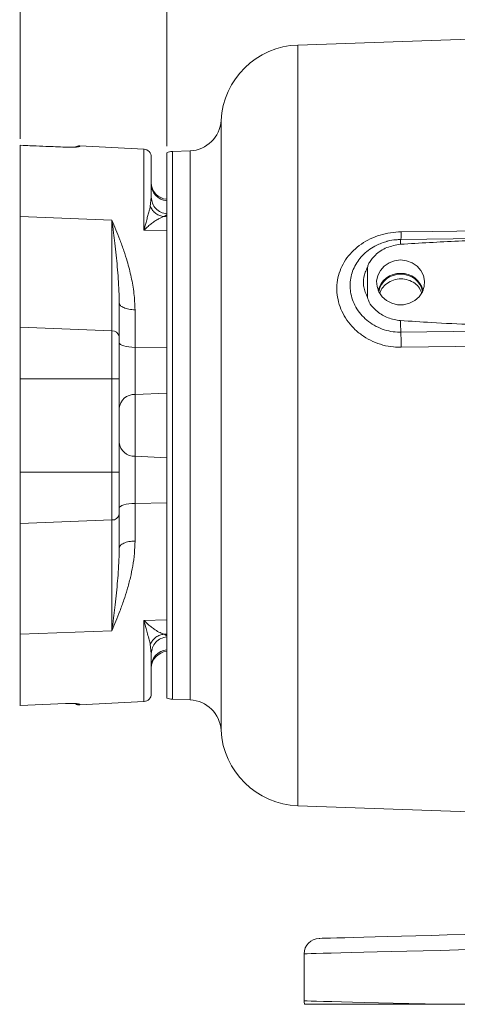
# Model space of a CAD drawing. Header units: inches. Extents: x 0.3 to 33.9, y 0.2 to 21.6.
# Tile 9 of 26: x 17.6 to 21, y 5 to 12.7. Entities that reach past the tile are written whole.
import ezdxf

# ---------------------------------------------------------------- set-up
doc = ezdxf.new("R2010")
doc.units = ezdxf.units.IN
doc.header["$MEASUREMENT"] = 0
doc.layers.add('SLD-0', color=7, linetype='Continuous', lineweight=15)
doc.styles.add('SLDTEXTSTYLE0', font='TXT', dxfattribs={"width": 0.75})
doc.dimstyles.new('SLDDIMSTYLE0', dxfattribs={"dimtxt": 0.25, "dimasz": 0.13, "dimexe": 0, "dimexo": 0.0625, "dimgap": 0.0625, "dimtad": 0, "dimtih": 1, "dimtoh": 1, "dimrnd": 1e-09, "dimzin": 12, "dimdsep": 46, "dimtxsty": 'SLDTEXTSTYLE0', "dimsah": 1, "dimcen": 0.09, "dimadec": 0, "dimazin": 3, "dimtfac": 1, "dimtofl": 0, "dimtmove": 0, "dimatfit": 3, "dimfxl": 1, "dimfrac": 2, "dimtolj": 1, "dimtzin": 12, "dimarcsym": 0})

# ---------------------------------------------------------------- blocks, each defined once
blk = doc.blocks.new('_D_8')
at = {"layer": 'SLD-0'}
for p, q in [((18.751, 11.6936), (18.751, 13.5957)), ((18.751, 13.4707), (20.4163, 13.4707)), ((20.5559, 13.5075), (20.5051, 13.5075)), ((20.5051, 13.5075), (20.5051, 13.1106)), ((21.5141, 13.5075), (21.5649, 13.5075)), ((21.5649, 13.5075), (21.5649, 13.1106)), ((23.319, 13.4707), (21.6536, 13.4707)), ((20.5051, 13.1106), (20.5559, 13.1106)), ((21.5649, 13.1106), (21.5141, 13.1106))]:
    blk.add_line(p, q, dxfattribs=at)
for points in [[(18.751, 13.4707), (18.881, 13.4507), (18.881, 13.4907)], [(23.319, 13.4707), (23.189, 13.4907), (23.189, 13.4507)]]:
    blk.add_solid(points, dxfattribs=at)
at = {"layer": 'SLD-0', "char_height": 0.25, "attachment_point": 1, "style": 'SLDTEXTSTYLE0'}
for s, insert in [('4.57', (20.6101, 13.8805, -2.4475)), ('116.0', (20.6193, 13.4329, -2.4475))]:
    blk.add_mtext(s, dxfattribs=dict(at, insert=insert))
blk = doc.blocks.new('_D_9')
at = {"layer": 'SLD-0'}
for p, q in [((17.611, 11.7513), (17.611, 14.7768)), ((17.611, 14.6518), (19.8463, 14.6518)), ((19.9859, 14.6886), (19.9351, 14.6886)), ((19.9351, 14.6886), (19.9351, 14.2917)), ((20.9441, 14.6886), (20.9949, 14.6886)), ((20.9949, 14.6886), (20.9949, 14.2917)), ((23.319, 14.6518), (21.0836, 14.6518)), ((19.9351, 14.2917), (19.9859, 14.2917)), ((20.9949, 14.2917), (20.9441, 14.2917))]:
    blk.add_line(p, q, dxfattribs=at)
for points in [[(17.611, 14.6518), (17.741, 14.6318), (17.741, 14.6718)], [(23.319, 14.6518), (23.189, 14.6718), (23.189, 14.6318)]]:
    blk.add_solid(points, dxfattribs=at)
at = {"layer": 'SLD-0', "char_height": 0.25, "attachment_point": 1, "style": 'SLDTEXTSTYLE0'}
for s, insert in [('5.71', (20.0401, 15.0616, -2.4475)), ('145.0', (20.0493, 14.614, -2.4475))]:
    blk.add_mtext(s, dxfattribs=dict(at, insert=insert))

msp = doc.modelspace()

# ---------------------------------------------------------------- linework, layer by layer
at = {"color": 7, "linetype": 'Continuous', "lineweight": 15}
for p, q in [((23.319, 12.6045), (19.7703, 12.4806)), ((17.611, 11.7015), (17.9635, 11.6869)), ((17.9646, 11.6867), (17.611, 11.7013)), ((17.611, 11.7013), (17.611, 11.1476)), ((17.611, 11.7013), (17.611, 11.7007)), ((17.9638, 11.6869), (17.9646, 11.6868)), ((18.5741, 11.6706), (18.0741, 11.6968)), ((18.751, 11.11), (18.751, 11.6436)), ((18.932, 11.6584), (18.7948, 11.6536)), ((18.631, 11.2974), (18.6233, 11.2249)), ((17.611, 11.1476), (18.3241, 11.12)), ((17.611, 10.2866), (17.611, 11.1476)), ((18.3241, 10.259), (18.3241, 11.12)), ((18.751, 11.1597), (18.7298, 11.1471)), ((18.751, 11.146), (18.7298, 11.1471)), ((18.751, 11.11), (18.751, 11.0352)), ((18.751, 11.0352), (18.5741, 11.0418)), ((18.751, 11.0352), (18.751, 10.1267)), ((22.3762, 10.9924), (20.5701, 10.9695)), ((20.3122, 10.5187), (20.3122, 10.7522)), ((18.381, 10.477), (18.381, 10.2147)), ((18.5042, 10.4227), (18.5042, 10.1303)), ((17.611, 10.2866), (18.3241, 10.259)), ((17.611, 9.8873), (17.611, 10.2866)), ((18.3241, 9.8873), (18.3241, 10.259)), ((21.4455, 10.2597), (20.5703, 10.2487)), ((18.5042, 10.1303), (18.5042, 9.7644)), ((18.751, 10.1267), (18.5042, 10.1303)), ((18.751, 10.1267), (18.751, 10.0128)), ((18.751, 9.0355), (18.751, 10.0128)), ((17.611, 9.8873), (18.3241, 9.8873)), ((17.611, 9.1608), (17.611, 9.8873)), ((18.3241, 9.1608), (18.3241, 9.8873)), ((18.381, 9.8873), (18.381, 9.1608)), ((18.751, 9.7751), (18.5042, 9.7644)), ((18.5042, 9.7644), (18.5042, 9.2839)), ((18.5042, 9.2839), (18.5042, 8.9179)), ((18.751, 9.2732), (18.5042, 9.2839)), ((17.611, 9.1608), (18.3241, 9.1608)), ((17.611, 8.7615), (17.611, 9.1608)), ((18.3241, 8.7891), (18.3241, 9.1608)), ((18.751, 9.0355), (18.751, 8.9216)), ((18.751, 8.9216), (18.5042, 8.9179)), ((18.5042, 8.9179), (18.5042, 8.6256)), ((18.751, 8.9216), (18.751, 8.0133)), ((18.381, 8.5713), (18.381, 8.8334)), ((18.3241, 8.7891), (17.611, 8.7615)), ((17.611, 7.9009), (17.611, 8.7615)), ((18.3241, 7.9286), (18.3241, 8.7891)), ((18.5741, 8.0067), (18.751, 8.0133)), ((18.751, 8.0133), (18.751, 7.9385)), ((18.3241, 7.9286), (17.611, 7.9009)), ((17.611, 7.9009), (17.611, 7.3476)), ((18.751, 7.9025), (18.7298, 7.9014)), ((18.751, 7.8889), (18.7298, 7.9014)), ((18.751, 7.4054), (18.751, 7.9385)), ((18.6233, 7.8237), (18.631, 7.7513)), ((17.6078, 7.3476), (17.611, 7.3478)), ((17.611, 7.3476), (17.9646, 7.3623)), ((17.6117, 7.3478), (17.611, 7.3477)), ((18.0741, 7.3523), (18.5741, 7.3785)), ((18.7948, 7.3955), (18.932, 7.3907)), ((19.7703, 6.5685), (21.267, 6.5162)), ((19.819, 5.0514), (19.819, 5.4176)), ((21.7666, 5.0249), (20.8955, 5.0249))]:
    msp.add_line(p, q, dxfattribs=at)
at = {"color": 8, "linetype": 'Continuous', "lineweight": 15}
for p, q in [((19.7703, 12.4806), (19.7703, 9.5245)), ((19.1729, 11.8947), (19.1729, 7.1544)), ((18.0741, 11.6968), (18.0741, 11.6924)), ((18.5741, 11.0418), (18.5741, 11.6706)), ((18.7948, 11.6536), (18.7948, 9.5245)), ((18.932, 9.5245), (18.932, 11.6584)), ((18.7948, 9.5245), (18.7948, 7.3955)), ((18.932, 7.3907), (18.932, 9.5245)), ((19.7703, 9.5245), (19.7703, 6.5685)), ((18.5741, 7.3785), (18.5741, 8.0067)), ((18.0741, 7.3567), (18.0741, 7.3523))]:
    msp.add_line(p, q, dxfattribs=at)
at = {"color": 7, "linetype": 'Continuous', "lineweight": 15, "flags": 128}
for points in [[(20.5732, 11.0287), (20.813, 11.0318), (21.7724, 11.0442), (23.319, 11.0641)], [(20.569, 10.8098), (20.5225, 10.8043), (20.479, 10.7882), (20.4411, 10.7626), (20.4113, 10.7289), (20.3914, 10.6894), (20.3826, 10.6464), (20.3856, 10.6028), (20.4, 10.5613), (20.4251, 10.5244), (20.4592, 10.4945), (20.5002, 10.4734), (20.5456, 10.4625), (20.5924, 10.4625), (20.6377, 10.4734), (20.6787, 10.4945), (20.7128, 10.5244), (20.7379, 10.5613), (20.7524, 10.6028), (20.7553, 10.6464), (20.7466, 10.6894), (20.7266, 10.7289), (20.6968, 10.7626), (20.6589, 10.7882), (20.6154, 10.8043), (20.569, 10.8098)], [(18.381, 10.1669), (18.3833, 10.16), (18.3902, 10.1533), (18.4015, 10.1472), (18.4167, 10.1417), (18.4352, 10.1371), (18.4565, 10.1337), (18.4798, 10.1314), (18.5042, 10.1303)], [(21.4483, 10.1421), (21.2085, 10.1392), (20.5732, 10.1312)], [(18.3241, 9.8873), (18.3354, 9.8873), (18.3461, 9.8873), (18.3559, 9.8873), (18.3645, 9.8873), (18.3715, 9.8873), (18.3767, 9.8873), (18.3799, 9.8873), (18.381, 9.8873)], [(18.3241, 9.1608), (18.3354, 9.1608), (18.3461, 9.1608), (18.3559, 9.1608), (18.3645, 9.1608), (18.3715, 9.1608), (18.3767, 9.1608), (18.3799, 9.1608), (18.381, 9.1608)], [(18.381, 8.8813), (18.3833, 8.8882), (18.3902, 8.8949), (18.4015, 8.9011), (18.4167, 8.9066), (18.4352, 8.9111), (18.4565, 8.9146), (18.4798, 8.9169), (18.5042, 8.9179)], [(19.9358, 5.5376), (19.9414, 5.5377), (19.9582, 5.5382), (19.9861, 5.5389), (20.0248, 5.5399), (20.0743, 5.5412), (20.1341, 5.5428), (20.2039, 5.5446), (20.2834, 5.5467), (20.372, 5.549), (20.4692, 5.5516), (20.5744, 5.5543), (20.687, 5.5573), (20.8064, 5.5604), (20.9318, 5.5637), (21.0624, 5.5671), (21.1976, 5.5706), (21.3364, 5.5743), (21.4781, 5.578), (21.6218, 5.5817), (21.7666, 5.5855)], [(21.7666, 5.4656), (21.6125, 5.4618), (21.4596, 5.458), (21.3089, 5.4543), (21.1612, 5.4507), (21.0175, 5.4471), (20.8785, 5.4437), (20.7451, 5.4404), (20.6181, 5.4373), (20.4983, 5.4344), (20.3864, 5.4316), (20.283, 5.4291), (20.1887, 5.4267), (20.1042, 5.4247), (20.0299, 5.4228), (19.9662, 5.4213), (19.9136, 5.42), (19.8724, 5.419), (19.8428, 5.4182), (19.8249, 5.4178), (19.819, 5.4176)], [(19.819, 5.0514), (19.825, 5.0513), (19.8432, 5.0508), (19.8734, 5.0501), (19.9153, 5.0491), (19.9688, 5.0478), (20.0336, 5.0462), (20.1092, 5.0443), (20.1951, 5.0422), (20.2909, 5.0398), (20.396, 5.0372), (20.5097, 5.0344), (20.6314, 5.0314), (20.7602, 5.0283), (20.8955, 5.0249)]]:
    msp.add_lwpolyline(points, dxfattribs=at)
at = {"color": 7, "linetype": 'Continuous', "lineweight": 15}
for centre, radius, start, end in [((19.792, 11.861), 0.62, 92, 176.88827), ((18.9233, 11.9082), 0.25, 272, 356.88827), ((18.071, 11.6369), 0.06, 87, 119.32902), ((18.571, 11.6107), 0.06, 0, 87), ((18.799, 11.5337), 0.12, 92, 113.57818), ((18.761, 11.411), 0.13, 180, 265.58827), ((18.7605, 11.3991), 0.1295, 180.16822, 265.79249), ((20.5643, 10.5301), 0.1755, 88.46474, 165.57441), ((20.564, 10.5313), 0.1681, 88.3112, 169.01038), ((20.5737, 10.5301), 0.1755, 14.42559, 91.53526), ((20.5739, 10.5313), 0.1681, 10.98969, 91.68874), ((23.0665, 10.3648), 2.4989, 180.5846, 182.66136), ((18.3286, 10.2062), 0.053, 9.30081, 94.88782), ((17.8147, 10.1227), 2.7585, 0.17796, 2.61975), ((18.4995, 9.6455), 0.1191, 87.73974, 174.46348), ((18.4995, 9.4029), 0.119, 185.54502, 272.26695), ((18.3286, 8.842), 0.053, 265.11988, 350.71144), ((18.7605, 7.6499), 0.1295, 94.20883, 179.83301), ((18.761, 7.6381), 0.13, 94.41173, 180), ((18.571, 7.4384), 0.06, 273, 0), ((18.071, 7.4122), 0.06, 242.4453, 273), ((18.799, 7.5154), 0.12, 246.42182, 268), ((18.9233, 7.1409), 0.25, 3.11173, 88), ((19.792, 7.1881), 0.62, 183.11173, 268), ((19.939, 5.4176), 0.12, 91.5, 180), ((19.939, 5.0514), 0.12, 180, 192.75741)]:
    msp.add_arc(centre, radius, start, end, dxfattribs=at)
at = {"color": 8, "linetype": 'Continuous', "lineweight": 15}
for centre, radius, start, end in [((20.2498, 11.0134), 0.3237, 352.15376, 2.71671), ((20.7351, 10.9402), 0.1676, 169.92656, 182.91209)]:
    msp.add_arc(centre, radius, start, end, dxfattribs=at)
at = {"color": 7, "linetype": 'Continuous', "lineweight": 15}
for points, knots in [([(17.9632, 11.6867), (17.9125, 11.6889), (17.7951, 11.6938), (17.6777, 11.6987), (17.611, 11.7014)], [0, 0, 0, 0, 0.432189, 1, 1, 1, 1]), ([(17.9646, 11.6867), (17.9642, 11.6872), (17.9638, 11.6877), (17.9633, 11.6866), (17.9632, 11.6864)], [0, 0, 0, 0, 0.826846, 1, 1, 1, 1]), ([(18.0741, 11.6924), (18.0725, 11.6914), (18.0693, 11.6894), (18.0446, 11.6869), (18.0087, 11.6855), (17.9792, 11.6863), (17.9646, 11.6867)], [0, 0, 0, 0, 0.253134, 0.504515, 0.753605, 1, 1, 1, 1]), ([(18.631, 11.2974), (18.631, 11.3288), (18.631, 11.3921), (18.631, 11.4684), (18.631, 11.542), (18.631, 11.5934), (18.631, 11.6177), (18.631, 11.6107), (18.631, 11.6107)], [0, 0, 0, 0, 0.160996, 0.324428, 0.490137, 0.743613, 0.999647, 1, 1, 1, 1]), ([(18.751, 11.1686), (18.735, 11.1716), (18.7029, 11.1776), (18.6636, 11.2078), (18.6363, 11.2491), (18.6327, 11.2813), (18.631, 11.2974)], [0, 0, 0, 0, 0.25, 0.5, 0.75, 1, 1, 1, 1]), ([(18.5741, 11.0418), (18.5786, 11.0591), (18.5865, 11.0901), (18.5976, 11.1306), (18.6074, 11.1662), (18.6163, 11.1981), (18.6211, 11.2164), (18.6233, 11.2249)], [0, 0, 0, 0, 0.238358, 0.427348, 0.616856, 0.822568, 1, 1, 1, 1]), ([(18.6233, 11.2249), (18.6288, 11.2146), (18.6399, 11.1939), (18.6658, 11.1699), (18.6962, 11.1528), (18.7186, 11.149), (18.7298, 11.1471)], [0, 0, 0, 0, 0.250043, 0.500001, 0.749959, 1, 1, 1, 1]), ([(18.3241, 11.12), (18.3285, 11.0871), (18.3363, 11.0281), (18.3476, 10.9373), (18.3576, 10.8491), (18.3668, 10.7569), (18.3743, 10.6632), (18.3798, 10.5702), (18.3806, 10.5071), (18.381, 10.477)], [0, 0, 0, 0, 0.1624901, 0.2920364, 0.4383594, 0.5813473, 0.7218531, 0.8673287, 1, 1, 1, 1]), ([(18.3241, 11.12), (18.3348, 11.0954), (18.3563, 11.0463), (18.3881, 10.9663), (18.4176, 10.8842), (18.4481, 10.7878), (18.4759, 10.6783), (18.4989, 10.5524), (18.5024, 10.4654), (18.5042, 10.4227)], [0, 0, 0, 0, 0.12522, 0.250488, 0.382948, 0.500775, 0.672402, 0.83928, 1, 1, 1, 1]), ([(18.7298, 11.1471), (18.7236, 11.1453), (18.7109, 11.1414), (18.6871, 11.1296), (18.6612, 11.1139), (18.6337, 11.0941), (18.6048, 11.0707), (18.5847, 11.0517), (18.5741, 11.0418)], [0, 0, 0, 0, 0.1583295, 0.3227457, 0.4934685, 0.6557048, 0.819209, 1, 1, 1, 1]), ([(20.5732, 10.1312), (20.5535, 10.1316), (20.5058, 10.1326), (20.4312, 10.1469), (20.3524, 10.1748), (20.2798, 10.2152), (20.2155, 10.2659), (20.1616, 10.3259), (20.1192, 10.3926), (20.0898, 10.4645), (20.0736, 10.5394), (20.0718, 10.6153), (20.084, 10.6901), (20.1104, 10.7613), (20.1497, 10.8272), (20.2009, 10.8856), (20.2623, 10.9355), (20.3322, 10.9756), (20.4087, 11.0052), (20.4898, 11.0242), (20.5454, 11.0272), (20.5732, 11.0287)], [0, 0, 0, 0, 0.038377, 0.09291, 0.147439, 0.201566, 0.255685, 0.308751, 0.361806, 0.414177, 0.466541, 0.51909, 0.571642, 0.624715, 0.677797, 0.731116, 0.784444, 0.838115, 0.891791, 0.945895, 1, 1, 1, 1]), ([(20.4442, 10.9484), (20.4498, 10.9508), (20.4571, 10.9541), (20.4651, 10.955), (20.467, 10.9552)], [0, 0, 0, 0, 0.765499, 1, 1, 1, 1]), ([(20.5701, 10.9684), (20.5573, 10.9682), (20.5229, 10.9678), (20.488, 10.9629), (20.4673, 10.956), (20.467, 10.9559)], [0, 0, 0, 0, 0.370077, 0.992404, 1, 1, 1, 1]), ([(22.6688, 10.9959), (22.5888, 10.995), (22.1888, 10.9903), (21.6385, 10.979), (21.018, 10.9597), (20.7178, 10.941), (20.5677, 10.9317)], [0, 0, 0, 0, 0.114153, 0.570776, 0.785343, 1, 1, 1, 1]), ([(20.5677, 10.9317), (20.5316, 10.9255), (20.4595, 10.9131), (20.3764, 10.8585), (20.3328, 10.8045), (20.3151, 10.77), (20.3128, 10.7563), (20.3122, 10.7522)], [0, 0, 0, 0, 0.322606, 0.642639, 0.869131, 0.960935, 1, 1, 1, 1]), ([(20.3122, 10.7522), (20.3056, 10.7398), (20.2863, 10.7032), (20.2774, 10.6504), (20.282, 10.5829), (20.2996, 10.5455), (20.3122, 10.5187)], [0, 0, 0, 0, 0.169372, 0.500138, 0.642092, 1, 1, 1, 1]), ([(20.7315, 10.5568), (20.7246, 10.5719), (20.7102, 10.6034), (20.668, 10.639), (20.6149, 10.661), (20.5562, 10.6653), (20.4989, 10.6519), (20.4504, 10.6216), (20.4182, 10.5863), (20.4105, 10.5603), (20.4079, 10.5516)], [0, 0, 0, 0, 0.123653, 0.258367, 0.393563, 0.528756, 0.66359, 0.798199, 0.932889, 1, 1, 1, 1]), ([(20.3122, 10.5187), (20.3139, 10.5114), (20.3207, 10.4828), (20.3579, 10.4323), (20.4251, 10.3777), (20.5022, 10.3474), (20.5512, 10.3413), (20.5677, 10.3393)], [0, 0, 0, 0, 0.070467, 0.277117, 0.56329, 0.852377, 1, 1, 1, 1]), ([(18.381, 10.477), (18.3828, 10.4701), (18.3864, 10.4563), (18.4146, 10.4388), (18.4551, 10.4261), (18.4878, 10.4238), (18.5042, 10.4227)], [0, 0, 0, 0, 0.25, 0.5, 0.75, 1, 1, 1, 1]), ([(20.5677, 10.3393), (20.6475, 10.3338), (20.9392, 10.3138), (21.2316, 10.3049), (21.444, 10.2985)], [0, 0, 0, 0, 0.273569, 1, 1, 1, 1]), ([(18.381, 10.2147), (18.381, 10.1929), (18.381, 10.1489), (18.381, 10.0674), (18.381, 9.9791), (18.381, 9.9177), (18.381, 9.8873)], [0, 0, 0, 0, 0.247279, 0.5, 0.752721, 1, 1, 1, 1]), ([(18.381, 9.1608), (18.381, 9.1304), (18.381, 9.069), (18.381, 8.9807), (18.381, 8.8993), (18.381, 8.8552), (18.381, 8.8334)], [0, 0, 0, 0, 0.247279, 0.5, 0.752721, 1, 1, 1, 1]), ([(18.5042, 8.6256), (18.5032, 8.594), (18.5012, 8.5277), (18.4876, 8.4331), (18.4683, 8.3388), (18.4451, 8.2512), (18.4176, 8.1642), (18.3881, 8.0822), (18.3563, 8.0022), (18.3348, 7.9531), (18.3241, 7.9286)], [0, 0, 0, 0, 0.118572, 0.249226, 0.368678, 0.499272, 0.617083, 0.749536, 0.874792, 1, 1, 1, 1]), ([(18.381, 8.5713), (18.3806, 8.5412), (18.3798, 8.4781), (18.3743, 8.3851), (18.3668, 8.2915), (18.3576, 8.1993), (18.3476, 8.1111), (18.3363, 8.0204), (18.3285, 7.9614), (18.3241, 7.9286)], [0, 0, 0, 0, 0.132672, 0.278148, 0.418655, 0.561643, 0.707965, 0.837512, 1, 1, 1, 1]), ([(18.5042, 8.6256), (18.4878, 8.6245), (18.4551, 8.6222), (18.4146, 8.6095), (18.3864, 8.592), (18.3828, 8.5782), (18.381, 8.5713)], [0, 0, 0, 0, 0.2500004, 0.5000005, 0.7500003, 1, 1, 1, 1]), ([(18.6233, 7.8237), (18.6204, 7.8346), (18.6142, 7.8586), (18.6025, 7.8999), (18.5889, 7.9494), (18.5795, 7.9858), (18.5741, 8.0067)], [0, 0, 0, 0, 0.226267, 0.496653, 0.70963, 1, 1, 1, 1]), ([(18.5741, 8.0067), (18.5847, 7.9968), (18.6047, 7.9778), (18.6337, 7.9544), (18.6654, 7.9317), (18.6998, 7.9114), (18.7198, 7.9047), (18.7298, 7.9014)], [0, 0, 0, 0, 0.180859, 0.344345, 0.506704, 0.755504, 1, 1, 1, 1]), ([(18.7298, 7.9014), (18.7186, 7.8996), (18.6962, 7.8958), (18.6658, 7.8787), (18.6399, 7.8547), (18.6288, 7.834), (18.6233, 7.8237)], [0, 0, 0, 0, 0.250048, 0.500001, 0.749952, 1, 1, 1, 1]), ([(18.751, 7.88), (18.735, 7.877), (18.7029, 7.8711), (18.6636, 7.8408), (18.6363, 7.7995), (18.6327, 7.7673), (18.631, 7.7513)], [0, 0, 0, 0, 0.250001, 0.5, 0.749999, 1, 1, 1, 1]), ([(18.631, 7.4384), (18.631, 7.4424), (18.631, 7.4504), (18.631, 7.5151), (18.631, 7.6117), (18.631, 7.7052), (18.631, 7.7513)], [0, 0, 0, 0, 0.256178, 0.509797, 0.758448, 1, 1, 1, 1]), ([(17.9646, 7.3623), (17.9792, 7.3627), (18.0087, 7.3635), (18.0446, 7.3621), (18.0693, 7.3596), (18.0725, 7.3577), (18.0741, 7.3567)], [0, 0, 0, 0, 0.246395, 0.495484, 0.746866, 1, 1, 1, 1]), ([(20.8955, 5.0249), (20.8257, 5.0249), (20.6909, 5.0249), (20.5097, 5.0249), (20.3486, 5.0249), (20.2059, 5.0249), (20.0839, 5.0249), (19.9834, 5.0249), (19.9085, 5.0249), (19.8582, 5.0249), (19.8277, 5.0249), (19.8239, 5.0249), (19.8219, 5.0249)], [0, 0, 0, 0, 0.110352, 0.212932, 0.315841, 0.418423, 0.521058, 0.624017, 0.726654, 0.817694, 0.908959, 1, 1, 1, 1])]:
    msp.add_open_spline(points, degree=3, knots=knots, dxfattribs=at)
at = {"color": 8, "linetype": 'Continuous', "lineweight": 15}
for points, knots in [([(18.0741, 11.6924), (18.0701, 11.6923), (18.0619, 11.6922), (18.052, 11.6898), (18.0466, 11.687), (18.0448, 11.6861)], [0, 0, 0, 0, 0.401486, 0.802995, 1, 1, 1, 1]), ([(20.5703, 10.2487), (20.5676, 10.2487), (20.5419, 10.2486), (20.4924, 10.2532), (20.4251, 10.2713), (20.3619, 10.3007), (20.3059, 10.3398), (20.2576, 10.3878), (20.2201, 10.4418), (20.1932, 10.5007), (20.179, 10.5576), (20.1733, 10.6331), (20.1897, 10.7251), (20.2477, 10.8267), (20.3238, 10.8936), (20.3925, 10.9318), (20.4287, 10.9434), (20.4442, 10.9484)], [0, 0, 0, 0, 0.007398, 0.070562, 0.135745, 0.198488, 0.263218, 0.325426, 0.38963, 0.44952, 0.51129, 0.559264, 0.670887, 0.781197, 0.895251, 0.955166, 1, 1, 1, 1]), ([(17.9646, 7.3623), (17.9642, 7.3618), (17.9638, 7.3613), (17.9633, 7.3624), (17.9632, 7.3626)], [0, 0, 0, 0, 0.827418, 1, 1, 1, 1]), ([(18.0741, 7.3567), (18.0701, 7.3567), (18.0619, 7.3568), (18.052, 7.3592), (18.0466, 7.362), (18.0449, 7.3629)], [0, 0, 0, 0, 0.401772, 0.803565, 1, 1, 1, 1])]:
    msp.add_open_spline(points, degree=3, knots=knots, dxfattribs=at)

# ---------------------------------------------------------------- dimensions: what is measured, and where the dimension line sits
at = {"layer": 'SLD-0'}
for base, p2, picture, middle in [((17.611, 14.6518), (17.611, 11.7013), '_D_9', (20.465, 14.6518)), ((18.751, 13.4707), (18.751, 11.6436), '_D_8', (21.035, 13.4707))]:
    dim = msp.add_linear_dim(base=base, p1=(23.319, 15.9322), p2=p2, dimstyle='SLDDIMSTYLE0', dxfattribs=at)
    dim.commit()
    dim.dimension.update_dxf_attribs({"geometry": picture, "text_midpoint": middle, "dimtype": 160})

doc.saveas('drawing.dxf')
